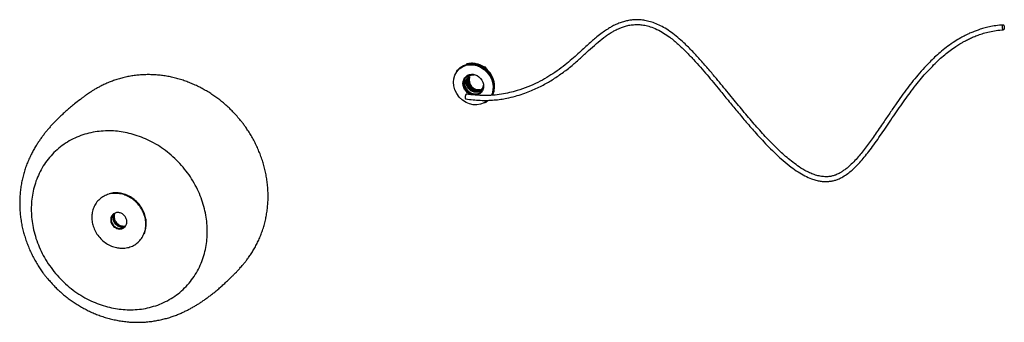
# Paper-space layout '_Dimétrica' of a CAD drawing. Header units: millimetres. Extents: x -392 to 632, y -261 to 53.
import ezdxf

# ---------------------------------------------------------------- set-up
doc = ezdxf.new("R2010")
doc.units = ezdxf.units.MM

psp = doc.layouts.new('_Dimétrica')

# ---------------------------------------------------------------- linework, layer by layer
at = {"color": 7, "linetype": 'Continuous', "lineweight": 25}
for p, q in [((65.1, 2.5), (64.9, 2.4)), ((65.8, 3.2), (65.2, 2.7)), ((92.2, 3.8), (89.7, 4.2)), ((91.4, 3.1), (92.2, 3.8)), ((94, 0.9), (92.2, 3.8)), ((90, -16.2), (89.9, -17.4)), ((101.6, -13.3), (101.4, -12.9)), ((95, -31.1), (95.5, -30.6)), ((94.6, -31.4), (94.8, -31.2)), ((95.2, -30.8), (94.7, -31.4)), ((94.8, -31.2), (95.1, -30.9)), ((-308.3, -132.9), (-308.8, -133.3)), ((-269.1, -178.3), (-268.6, -177.9))]:
    psp.add_line(p, q, dxfattribs=at)
at = {"color": 7, "linetype": 'Continuous', "lineweight": 25, "flags": 128}
for points in [[(94.5, -30.8), (94.1, -31.2), (90.9, -33.4), (87.2, -34.9), (83.3, -35.5), (79.6, -35.4), (75.8, -34.6), (72, -33), (68.3, -30.6), (65, -27.5), (62.4, -23.8), (60.5, -19.9), (59.4, -15.9), (59, -12.1), (59.4, -8.3), (60.5, -4.6), (62.4, -1.1), (65, 1.8), (68.3, 4.1), (72, 5.6), (75.8, 6.2), (79.6, 6.1), (83.3, 5.3), (87.2, 3.7), (90.9, 1.3), (94.1, -1.8), (96.8, -5.5), (98.7, -9.4), (99.8, -13.4), (100.2, -17.3), (100.2, -17.3)], [(64.9, 2.4), (68.3, 4.7), (72, 6.2), (75.9, 6.8), (79.8, 6.7), (83.6, 5.9), (87.5, 4.2), (91.3, 1.8), (94.7, -1.4), (97.4, -5.1), (99.3, -9.2), (100.5, -13.3), (100.8, -17.2)], [(77.3, -24.9), (75.6, -24.2), (73.7, -23), (72, -21.4), (70.6, -19.5), (69.6, -17.4), (69, -15.3), (68.8, -13.3), (69, -11.4), (69.6, -9.4), (70.6, -7.6), (72, -6), (73.7, -4.8), (75.6, -4.1), (77.6, -3.8), (79.6, -3.8), (81.5, -4.2), (83.6, -5.1), (85.5, -6.3), (87.2, -8), (88.6, -9.9), (89.6, -11.9), (90.2, -14), (90.3, -16), (90.3, -16)], [(89.9, -17.5), (89.9, -17.7), (89.3, -19.5), (88.4, -21.3), (87, -22.8), (85.4, -23.9), (83.6, -24.6), (81.6, -24.9), (79.8, -24.9), (77.9, -24.5), (76, -23.7), (74.1, -22.5), (72.5, -20.9), (71.2, -19.1), (70.2, -17.1), (69.7, -15.1), (69.5, -13.2), (69.7, -11.3), (70.2, -9.5), (71.2, -7.7), (72.5, -6.3), (74.1, -5.1), (76, -4.4), (77.9, -4.1), (77.9, -4.1)]]:
    psp.add_lwpolyline(points, dxfattribs=at)
at = {"color": 7, "linetype": 'Continuous', "lineweight": 25}
for centre, radius, start, end in [((84.5, -10.3), 9.75, 160.9173, 281.9019), ((85, -9.9), 9.75, 160.9173, 281.9019), ((83.2, -11.4), 9.89, 180.5296, 281.3874), ((83.7, -11), 9.89, 180.5296, 281.3874), ((84.1, -10.6), 9.89, 180.5296, 281.3874)]:
    psp.add_arc(centre, radius, start, end, dxfattribs=at)
for points, knots in [([(630.4, 47.5), (627.9, 47.3), (623, 46.8), (616.3, 45.6), (610.5, 44.2), (605.5, 42.7), (601.5, 41.2), (598.2, 39.9), (595.8, 38.9), (593.4, 37.8), (590.4, 36.3), (585.7, 33.8), (579.7, 30.2), (573, 25.5), (566.5, 20.4), (560.6, 15.3), (555.3, 10.2), (549.6, 4.3), (543.5, -2.5), (537, -10.3), (530.7, -18.3), (524.5, -26.7), (518.2, -35.7), (511.7, -45.3), (505.8, -54), (500.6, -61.5), (496.4, -67.7), (492.2, -73.6), (488.1, -79.2), (484, -84.5), (479.7, -89.7), (475.1, -94.8), (470.6, -99.1), (466.6, -102.3), (463.6, -104.4), (461.1, -106), (458.9, -107.1), (456.5, -108.2), (453.7, -109.2), (450.1, -110), (445.9, -110.2), (441.4, -109.9), (436.5, -108.8), (431.6, -107.1), (426.7, -104.9), (421.1, -101.8), (415.1, -97.7), (408.8, -92.8), (402.8, -87.8), (397.2, -82.5), (389.6, -75.1), (380, -65), (368.5, -51.9), (356.7, -37.8), (344.7, -23.2), (333.9, -10.1), (324.4, 1.2), (316.2, 10.6), (307.7, 19.9), (299.6, 28), (292.2, 34.6), (285.7, 39.7), (279.2, 44), (272.9, 47.4), (266.7, 49.9), (260.9, 51.6), (255.6, 52.6), (250.6, 53), (246.2, 52.8), (242, 52.3), (237.7, 51.5), (233.2, 50.1), (229.1, 48.5), (225.7, 46.9), (223.2, 45.5), (221.1, 44.4), (219.2, 43.2), (216.1, 41.2), (211.9, 38.2), (207, 34.3), (202.3, 30.2), (197.7, 26.1), (192.6, 21.3), (186.8, 16), (180.3, 10.3), (172.9, 4.2), (164.7, -1.7), (155.9, -7.3), (146.6, -12.4), (136.3, -17), (126.3, -20.5), (117.1, -22.9), (108.7, -24.6), (99.9, -25.7), (90.8, -26), (81.5, -25.5), (75.5, -24.8), (72.4, -24.4)], [0, 0, 0, 0, 0.011092, 0.020997, 0.029714, 0.037241, 0.043579, 0.048728, 0.052691, 0.055467, 0.060211, 0.067792, 0.078808, 0.091762, 0.104099, 0.115778, 0.126803, 0.137191, 0.152561, 0.167699, 0.182624, 0.198088, 0.214511, 0.231889, 0.249693, 0.261509, 0.272736, 0.283372, 0.293423, 0.3039, 0.313516, 0.323917, 0.335072, 0.341608, 0.347126, 0.351631, 0.355137, 0.358384, 0.363237, 0.368762, 0.37473, 0.381172, 0.388116, 0.395478, 0.402777, 0.409936, 0.421067, 0.431761, 0.441995, 0.452046, 0.462424, 0.48418, 0.507257, 0.531649, 0.556873, 0.58257, 0.59888, 0.615387, 0.632106, 0.649064, 0.660517, 0.67157, 0.681935, 0.691616, 0.700601, 0.708876, 0.716424, 0.723229, 0.729645, 0.735164, 0.741379, 0.74828, 0.755398, 0.760611, 0.764621, 0.767639, 0.770904, 0.774625, 0.78325, 0.793603, 0.801344, 0.810171, 0.820087, 0.831067, 0.84309, 0.856194, 0.870381, 0.883677, 0.897794, 0.912733, 0.928508, 0.939502, 0.950841, 0.962513, 0.974558, 0.987043, 1, 1, 1, 1]), ([(71.8, -29.4), (74.3, -29.7), (79.2, -30.3), (86.7, -30.8), (94.1, -30.9), (101.2, -30.5), (108, -29.8), (115.3, -28.4), (123.1, -26.6), (131, -24.2), (138.2, -21.5), (144.7, -18.7), (150.7, -15.8), (156.3, -12.7), (161.6, -9.6), (166.8, -6.2), (172, -2.5), (177.2, 1.3), (183.6, 6.5), (191.1, 13.1), (199.3, 20.8), (207.3, 28), (213.9, 33.4), (219, 37.1), (222.5, 39.4), (225.4, 41.1), (228, 42.4), (230.6, 43.7), (233.9, 45), (237.9, 46.4), (242.5, 47.4), (247.4, 47.9), (252.6, 47.9), (257.9, 47.2), (264, 45.6), (270.6, 43), (277.5, 39.2), (284.9, 34.1), (292.8, 27.5), (300.9, 19.7), (308.5, 11.6), (315.8, 3.6), (322.6, -4.4), (329.2, -12.2), (336.4, -21), (344.6, -30.9), (353.8, -42.1), (363.5, -53.6), (372.2, -63.7), (380.1, -72.3), (386.9, -79.5), (394.1, -86.6), (401.7, -93.5), (409.4, -99.8), (417, -105.1), (424, -109.2), (430.3, -112), (435.7, -113.8), (440.2, -114.7), (444.3, -115.2), (448.2, -115.1), (451.9, -114.7), (455.5, -113.9), (459.1, -112.6), (463.2, -110.6), (467.7, -107.8), (472.3, -104.2), (476.9, -100), (481.5, -95.2), (486.2, -89.7), (491.1, -83.6), (496.1, -76.8), (501.3, -69.4), (506.7, -61.5), (512.3, -53.3), (518, -44.8), (523.8, -36.5), (529.4, -28.6), (535.1, -20.9), (540.9, -13.4), (546.8, -6.2), (552.5, 0.1), (558.2, 6), (563.8, 11.5), (569.6, 16.5), (575.3, 21), (579.9, 24.2), (583.3, 26.5), (585.6, 27.9), (588.2, 29.5), (591.6, 31.3), (595.4, 33.2), (599.8, 35.2), (604.6, 37.1), (610.1, 38.9), (616.3, 40.5), (623.2, 41.8), (628.2, 42.3), (630.8, 42.5)], [0, 0, 0, 0, 0.0105834, 0.0208006, 0.0306369, 0.0400677, 0.0490673, 0.0576157, 0.0695938, 0.0806061, 0.090653, 0.0997301, 0.1089136, 0.1170013, 0.1250981, 0.1334036, 0.1419165, 0.150636, 0.1595612, 0.1756653, 0.1918382, 0.2071851, 0.2217026, 0.2286521, 0.2348238, 0.2397432, 0.2434437, 0.2474417, 0.2526426, 0.2590152, 0.2659101, 0.2730012, 0.2802981, 0.2878198, 0.2955849, 0.3061577, 0.3167135, 0.3272366, 0.3423146, 0.3572955, 0.371983, 0.386263, 0.4001239, 0.4135563, 0.4267455, 0.4453419, 0.4645189, 0.4842772, 0.5046861, 0.5174351, 0.5304782, 0.5438219, 0.55748, 0.5714695, 0.5832183, 0.5941475, 0.6041471, 0.6110339, 0.6173831, 0.6231793, 0.6284534, 0.6336798, 0.6389735, 0.6444268, 0.650359, 0.6590091, 0.6678535, 0.676586, 0.6869403, 0.6974444, 0.7089911, 0.7216512, 0.7354249, 0.7492863, 0.764118, 0.7797842, 0.7949737, 0.8093621, 0.822954, 0.8379526, 0.8518477, 0.8646447, 0.876348, 0.8884775, 0.899968, 0.9108824, 0.9212218, 0.925197, 0.9290806, 0.9334529, 0.9391093, 0.9460525, 0.9528191, 0.9604756, 0.9690209, 0.9784556, 0.9887803, 1, 1, 1, 1]), ([(630.2, 47.4), (630.2, 47.4), (630.3, 47.5), (630.5, 47.5), (630.7, 47.5), (630.9, 47.3), (631.1, 47), (631.4, 46.4), (631.5, 45.7), (631.6, 45), (631.6, 44.5), (631.6, 44), (631.5, 43.4), (631.3, 42.9), (631, 42.6), (630.7, 42.5), (630.5, 42.6), (630.3, 42.7), (630.1, 43), (629.8, 43.6), (629.7, 44.4), (629.6, 45), (629.6, 45.5), (629.6, 46), (629.7, 46.6), (629.8, 47), (629.9, 47.2)], [0, 0, 0, 0, 0.019652, 0.053202, 0.087465, 0.121727, 0.155277, 0.217602, 0.279927, 0.313477, 0.347739, 0.382002, 0.415552, 0.477877, 0.540201, 0.573751, 0.608014, 0.642276, 0.675827, 0.738151, 0.800476, 0.834026, 0.868288, 0.902551, 0.936101, 1, 1, 1, 1]), ([(630.2, 47.4), (630.1, 47.4), (630.1, 47.3), (630, 47.3), (630, 47.2), (630, 47.1), (629.9, 47.1)], [0, 0, 0, 0, 0.250526, 0.5, 0.749474, 1, 1, 1, 1]), ([(62.3, -0.8), (62.3, -0.7), (63.1, 0.7), (65.2, 2.8), (68.5, 5.1), (72.3, 6.6), (76.2, 7.3), (80.1, 7.1), (84, 6.3), (88, 4.7), (91.7, 2.2), (95.1, -1), (97.8, -4.7), (99.8, -8.8), (101, -12.9), (101.1, -15.5), (101.2, -16.8)], [0, 0, 0, 0, 0.009681, 0.089422, 0.169164, 0.247249, 0.322217, 0.392948, 0.46368, 0.538648, 0.616732, 0.696474, 0.776216, 0.854301, 0.929269, 1, 1, 1, 1]), ([(101.7, -16.4), (101.6, -15.1), (101.5, -12.4), (100.3, -8.3), (98.4, -4.2), (95.6, -0.5), (92.3, 2.7), (88.5, 5.1), (84.6, 6.7), (80.6, 7.6), (76.7, 7.7), (74, 7.4), (72.6, 6.9), (72.5, 6.8)], [0, 0, 0, 0, 0.092988, 0.191546, 0.294202, 0.399036, 0.50387, 0.606526, 0.705084, 0.798072, 0.89106, 0.989618, 1, 1, 1, 1]), ([(-166, -47.4), (-167.4, -45.8), (-169.4, -43.6), (-172.4, -40.5), (-175.1, -37.9), (-178.5, -34.9), (-182.1, -31.9), (-185.9, -28.9), (-190, -26), (-194.4, -23.1), (-198.9, -20.4), (-203.5, -17.8), (-208.3, -15.5), (-213.3, -13.3), (-218.3, -11.3), (-223.5, -9.5), (-228.7, -8), (-234, -6.7), (-239.3, -5.7), (-244.7, -4.9), (-250.1, -4.4), (-255.5, -4.1), (-260.9, -4.1), (-266.3, -4.4), (-271.6, -4.9), (-276.8, -5.7), (-282, -6.7), (-287.1, -8), (-292, -9.5), (-296.8, -11.1), (-301.3, -13), (-305.5, -14.9), (-309.4, -16.9), (-312.8, -18.8), (-315.8, -20.6), (-318.3, -22.2), (-320.5, -23.7), (-322.3, -24.9), (-323.8, -26), (-325.1, -27), (-326.2, -27.8), (-329.1, -29.9), (-333.1, -33), (-338, -37), (-342, -40.4), (-345.7, -43.7), (-349, -46.8), (-352.2, -49.8), (-355.1, -52.7), (-357.8, -55.6), (-360.4, -58.4), (-362.9, -61.3), (-365.3, -64.2), (-367.6, -67.2), (-369.9, -70.3), (-372.1, -73.5), (-374.4, -77), (-376.7, -80.8), (-379, -85), (-381.3, -89.6), (-383.5, -94.4), (-385.4, -99.3), (-387, -104.4), (-388.5, -109.5), (-389.7, -114.9), (-390.7, -120.3), (-391.4, -125.9), (-391.8, -131.5), (-392, -137.1), (-391.9, -142.7), (-391.5, -148.4), (-390.8, -154), (-389.9, -159.6), (-388.7, -165.1), (-387.2, -170.6), (-385.5, -176), (-383.5, -181.3), (-381.3, -186.6), (-378.9, -191.6), (-376.3, -196.6), (-373.5, -201.3), (-370.7, -205.7), (-368.1, -209.4), (-365.7, -212.6), (-363.2, -215.6), (-361.4, -217.7), (-360.4, -218.9)], [0, 0, 0, 0, 0.014919, 0.020969, 0.031008, 0.041431, 0.052609, 0.06427, 0.076306, 0.088628, 0.101175, 0.113898, 0.126764, 0.139744, 0.152818, 0.165966, 0.179173, 0.192428, 0.205717, 0.219031, 0.232356, 0.245683, 0.258997, 0.272285, 0.285526, 0.298698, 0.311767, 0.324686, 0.337388, 0.349771, 0.361693, 0.372961, 0.383355, 0.39269, 0.400884, 0.407982, 0.414127, 0.419511, 0.424339, 0.428814, 0.433147, 0.437848, 0.465421, 0.484667, 0.501937, 0.517345, 0.531253, 0.543949, 0.55566, 0.566579, 0.576875, 0.586701, 0.596197, 0.6055, 0.61474, 0.624002, 0.633347, 0.644084, 0.655436, 0.667611, 0.680641, 0.692922, 0.705624, 0.718647, 0.731906, 0.745328, 0.758859, 0.77246, 0.786101, 0.799764, 0.813434, 0.827101, 0.840755, 0.854391, 0.868003, 0.881583, 0.895121, 0.908603, 0.922002, 0.935268, 0.948294, 0.960797, 0.972252, 0.980369, 0.989238, 1, 1, 1, 1]), ([(88.7, -21), (88.7, -21), (88.6, -21.2), (88.4, -21.4), (88.2, -21.6), (88, -21.8), (87.8, -22.1), (87.6, -22.3), (87.2, -22.6), (86.6, -23.1), (85.8, -23.6), (84.9, -24), (83.6, -24.4), (82, -24.7), (80.1, -24.6), (78.2, -24.2), (76.3, -23.4), (74.4, -22.2), (72.8, -20.7), (71.5, -18.8), (70.5, -16.8), (70, -14.8), (69.8, -12.9), (70, -11), (70.4, -9.4), (71, -8.3), (71.5, -7.4), (72.1, -6.6), (72.7, -6), (73.2, -5.6), (73.6, -5.3), (74.1, -5), (74.3, -4.9), (74.5, -4.8)], [0, 0, 0, 0, 0.0083216, 0.0166251, 0.0249179, 0.0332072, 0.0415001, 0.049804, 0.0581261, 0.0871768, 0.1162285, 0.1446739, 0.1731204, 0.2276714, 0.2791395, 0.3306076, 0.3851586, 0.4419775, 0.5000022, 0.5580269, 0.6148458, 0.6693968, 0.7208649, 0.772333, 0.826884, 0.8553294, 0.8837758, 0.9128265, 0.9418782, 0.9564277, 0.9709386, 0.9854497, 1, 1, 1, 1]), ([(71.1, -8.7), (71.1, -8.8), (71, -9), (70.9, -9.2), (70.8, -9.5), (70.7, -9.7), (70.7, -10), (70.6, -10.3), (70.5, -10.8), (70.4, -11.5), (70.3, -12.4), (70.4, -13.4), (70.6, -14.7), (71, -16.4), (72, -18.4), (73.3, -20.2), (75, -21.7), (76.8, -22.9), (78.4, -23.6), (79.7, -23.9), (80.7, -24.1), (81.6, -24.2), (82.4, -24.2), (83, -24.1), (83.5, -24.1), (84, -24), (84.3, -23.9), (84.4, -23.8)], [0, 0, 0, 0, 0.0119542, 0.0238857, 0.0358034, 0.0477167, 0.0596347, 0.0715666, 0.0835216, 0.1229022, 0.1622843, 0.2016649, 0.241047, 0.3244398, 0.4112996, 0.5000028, 0.5887059, 0.6755657, 0.7589586, 0.7983392, 0.8377213, 0.8771019, 0.916484, 0.937387, 0.9582412, 0.9790958, 1, 1, 1, 1]), ([(72.1, -12), (72.2, -11.4), (72.2, -10.2), (72.7, -8.6), (73.6, -7), (74.8, -5.7), (76.2, -4.6), (77.4, -4.3), (77.9, -4.1)], [0, 0, 0, 0, 0.153793, 0.316799, 0.486582, 0.659967, 0.833353, 1, 1, 1, 1]), ([(72.9, -11.9), (73, -10.8), (73.2, -9.1), (74.2, -7.2), (75.4, -6), (76.7, -5), (78.5, -4.3), (79.8, -4.3), (80.5, -4.3)], [0, 0, 0, 0, 0.2585874, 0.3977896, 0.5399458, 0.682102, 0.8213042, 1, 1, 1, 1]), ([(73.3, -11.5), (73.3, -11), (73.4, -10.4), (73.6, -9.4), (73.7, -8.8), (73.9, -8.3)], [0, 0, 0, 0, 0.5, 0.5, 1, 1, 1, 1]), ([(73.8, -11.1), (73.8, -10.6), (73.8, -10), (74, -9), (74.2, -8.4), (74.4, -7.9)], [0, 0, 0, 0, 0.5, 0.5, 1, 1, 1, 1]), ([(74.2, -10.7), (74.2, -10.2), (74.3, -9.6), (74.5, -8.6), (74.6, -8), (74.8, -7.5)], [0, 0, 0, 0, 0.5, 0.5, 1, 1, 1, 1]), ([(75.4, -8.2), (75.4, -8.6), (75.3, -9.6), (75.5, -11.2), (75.7, -12.3), (76, -12.9), (76, -12.9)], [0, 0, 0, 0, 0.278357, 0.624749, 0.991891, 1, 1, 1, 1]), ([(90.1, -16.8), (90.1, -17.1), (89.8, -17.9), (89.1, -19.2), (87.9, -20.6), (86.4, -21.6), (84.8, -22.2), (83.1, -22.5), (81.3, -22.4), (79.6, -22.1), (77.9, -21.4), (76.3, -20.3), (74.8, -18.9), (73.6, -17.3), (72.7, -15.5), (72.2, -13.7), (72.2, -12.5), (72.1, -12)], [0, 0, 0, 0, 0.031935, 0.102687, 0.174939, 0.247192, 0.317944, 0.385871, 0.44996, 0.514048, 0.581976, 0.652727, 0.72498, 0.797233, 0.867984, 0.935911, 1, 1, 1, 1]), ([(90, -15), (89.9, -15.8), (89.7, -17.1), (88.8, -18.7), (87.7, -19.9), (86.3, -20.9), (84.3, -21.7), (81.5, -21.9), (78.8, -21), (76.7, -19.7), (75.4, -18.4), (74.2, -16.9), (73.2, -14.7), (73, -13), (72.9, -11.9)], [0, 0, 0, 0, 0.085916, 0.152844, 0.221191, 0.289539, 0.356467, 0.480794, 0.605122, 0.672049, 0.740397, 0.808745, 0.875673, 1, 1, 1, 1]), ([(90.3, -16), (90.3, -16.7), (90.2, -18), (89.6, -20), (88.7, -21.8), (87.3, -23.3), (85.5, -24.5), (83.9, -25.2), (82.8, -25.4), (82.4, -25.4)], [0, 0, 0, 0, 0.139887, 0.288154, 0.442585, 0.600292, 0.758, 0.912431, 1, 1, 1, 1]), ([(100.2, -17.3), (100.1, -18.5), (99.9, -21.1), (99.2, -23.9), (98.4, -25.3), (98.2, -25.6)], [0, 0, 0, 0, 0.426122, 0.877768, 1, 1, 1, 1]), ([(100.8, -17.2), (100.7, -18.4), (100.6, -21.1), (99.8, -23.9), (99, -25.3), (98.9, -25.6)], [0, 0, 0, 0, 0.432653, 0.891221, 1, 1, 1, 1]), ([(101.2, -16.8), (101.1, -18.1), (100.9, -20.8), (100.2, -23.7), (99.3, -25.2), (99.1, -25.6)], [0, 0, 0, 0, 0.415566, 0.856025, 1, 1, 1, 1]), ([(100, -24.4), (100.1, -24.2), (100.8, -23), (101.4, -20.3), (101.6, -17.7), (101.7, -16.4)], [0, 0, 0, 0, 0.051413, 0.539498, 1, 1, 1, 1]), ([(72.4, -24.4), (72.3, -24.4), (72.1, -24.5), (71.8, -24.9), (71.6, -25.3), (71.4, -25.8), (71.3, -26.3), (71.2, -26.9), (71.2, -27.7), (71.2, -28.4), (71.3, -28.9), (71.4, -29.1), (71.6, -29.3), (71.7, -29.4), (71.8, -29.4), (71.8, -29.4)], [0, 0, 0, 0, 0.115584, 0.235197, 0.299587, 0.365343, 0.431099, 0.495489, 0.615102, 0.734715, 0.799105, 0.864861, 0.930618, 0.995007, 1, 1, 1, 1]), ([(95.2, -30.8), (95.2, -30.9), (94.2, -32), (92.8, -33), (91.3, -33.5), (91.2, -33.6)], [0, 0, 0, 0, 0.0731105, 0.8996576, 1, 1, 1, 1]), ([(-360.4, -218.9), (-359, -220.4), (-357.1, -222.6), (-354, -225.7), (-351.3, -228.2), (-348, -231.2), (-344.4, -234.2), (-340.6, -237.2), (-336.5, -240.1), (-332.1, -242.9), (-327.6, -245.6), (-323, -248.1), (-318.2, -250.4), (-313.2, -252.6), (-308.2, -254.5), (-303, -256.2), (-297.8, -257.7), (-292.5, -258.9), (-287.1, -259.9), (-281.7, -260.6), (-276.3, -261.1), (-270.8, -261.3), (-265.4, -261.2), (-260, -260.9), (-254.7, -260.3), (-249.5, -259.5), (-244.4, -258.4), (-239.5, -257.2), (-234.7, -255.8), (-230.2, -254.2), (-226, -252.5), (-222.1, -250.8), (-218.4, -249), (-214.9, -247.2), (-211.5, -245.3), (-208.2, -243.4), (-205, -241.4), (-201.9, -239.3), (-198.7, -237.1), (-195.6, -234.8), (-192.4, -232.4), (-189.1, -229.8), (-185.8, -227), (-182.3, -224), (-178.7, -220.7), (-174.8, -217.1), (-171.3, -213.7), (-168.6, -211), (-166.9, -209.3), (-165.9, -208.1), (-164.8, -207), (-163.6, -205.7), (-162.2, -204.1), (-160.6, -202.3), (-158.8, -200.2), (-156.7, -197.6), (-154.4, -194.6), (-152, -191), (-149.4, -187), (-146.9, -182.7), (-144.6, -178.2), (-142.4, -173.4), (-140.4, -168.4), (-138.6, -163.2), (-137.2, -158), (-135.9, -152.6), (-135, -147.2), (-134.3, -141.7), (-133.8, -136.1), (-133.7, -130.6), (-133.8, -125), (-134.2, -119.4), (-134.9, -113.8), (-135.8, -108.2), (-137, -102.7), (-138.4, -97.2), (-140.1, -91.8), (-142.1, -86.4), (-144.3, -81.2), (-146.6, -76), (-149.2, -71.1), (-152, -66.3), (-154.9, -61.8), (-157.5, -57.9), (-160, -54.6), (-162.7, -51.2), (-164.7, -48.8), (-166, -47.4)], [0, 0, 0, 0, 0.014789, 0.020805, 0.030787, 0.041151, 0.052265, 0.063859, 0.075824, 0.088072, 0.100542, 0.113188, 0.125974, 0.138874, 0.151866, 0.164932, 0.178056, 0.191225, 0.204424, 0.217637, 0.230847, 0.244035, 0.257174, 0.270232, 0.283166, 0.295921, 0.308428, 0.320608, 0.332377, 0.343658, 0.354401, 0.364588, 0.374243, 0.383495, 0.392765, 0.402083, 0.411532, 0.421243, 0.431345, 0.441974, 0.453274, 0.4654, 0.478526, 0.492849, 0.508617, 0.526171, 0.546083, 0.558153, 0.565682, 0.570193, 0.574415, 0.579184, 0.584342, 0.590104, 0.596688, 0.604319, 0.613219, 0.623575, 0.635484, 0.647387, 0.659943, 0.672933, 0.686198, 0.699637, 0.713185, 0.726801, 0.740461, 0.754148, 0.767849, 0.781558, 0.795269, 0.808977, 0.822679, 0.836369, 0.850046, 0.863705, 0.877339, 0.89094, 0.904494, 0.917978, 0.931352, 0.944527, 0.957291, 0.968944, 0.97803, 0.986597, 1, 1, 1, 1]), ([(-379.9, -143.9), (-379.9, -141.1), (-379.8, -138.4), (-379.3, -132.9), (-378.9, -130.1), (-377.8, -124.5), (-377.2, -121.7), (-375.5, -116.2), (-374.6, -113.4), (-372.3, -108), (-371.1, -105.4), (-368.2, -100.2), (-366.7, -97.7), (-363.3, -92.9), (-361.4, -90.5), (-357.4, -86.1), (-355.3, -84), (-350.9, -80.1), (-348.5, -78.2), (-343.6, -74.9), (-341.1, -73.3), (-335.9, -70.5), (-333.2, -69.3), (-327.7, -67.1), (-324.9, -66.2), (-319.3, -64.7), (-316.4, -64.1), (-310.7, -63.1), (-307.9, -62.8), (-302.2, -62.5), (-299.4, -62.4), (-293.9, -62.6), (-291.1, -62.9), (-285.7, -63.5), (-283, -64), (-277.4, -65.2), (-274.6, -66), (-269, -67.7), (-266.1, -68.8), (-260.4, -71.1), (-257.6, -72.4), (-252, -75.4), (-249.2, -77), (-243.7, -80.6), (-241, -82.5), (-235.8, -86.6), (-233.2, -88.8), (-228.3, -93.4), (-226, -95.8), (-221.5, -100.9), (-219.4, -103.5), (-215.4, -108.9), (-213.6, -111.7), (-210.2, -117.4), (-208.6, -120.3), (-205.8, -126.2), (-204.5, -129.2), (-202.3, -135.1), (-201.3, -138.1), (-199.7, -144.1), (-199, -147), (-198, -152.9), (-197.6, -155.7), (-197.1, -161.4), (-197, -164.2), (-197, -169.6), (-197.1, -172.4), (-197.6, -177.9), (-198, -180.7), (-199, -186.3), (-199.7, -189.1), (-201.3, -194.6), (-202.3, -197.3), (-204.5, -202.7), (-205.8, -205.4), (-208.6, -210.5), (-210.2, -213), (-213.6, -217.9), (-215.4, -220.2), (-219.4, -224.6), (-221.5, -226.7), (-226, -230.7), (-228.3, -232.5), (-233.2, -235.9), (-235.8, -237.4), (-241, -240.2), (-243.7, -241.5), (-249.2, -243.6), (-252, -244.5), (-257.6, -246.1), (-260.4, -246.7), (-266.1, -247.6), (-269, -247.9), (-274.6, -248.3), (-277.4, -248.3), (-283, -248.1), (-285.7, -247.9), (-291.1, -247.2), (-293.9, -246.7), (-299.4, -245.5), (-302.2, -244.8), (-307.9, -243), (-310.7, -242), (-316.4, -239.6), (-319.3, -238.3), (-324.9, -235.4), (-327.7, -233.7), (-333.2, -230.2), (-335.9, -228.3), (-341.1, -224.2), (-343.6, -222), (-348.5, -217.4), (-350.9, -214.9), (-355.3, -209.9), (-357.4, -207.2), (-361.4, -201.8), (-363.3, -199), (-366.7, -193.3), (-368.2, -190.4), (-371.1, -184.5), (-372.3, -181.6), (-374.6, -175.6), (-375.5, -172.6), (-377.2, -166.7), (-377.8, -163.7), (-378.9, -157.9), (-379.3, -155), (-379.8, -149.4), (-379.9, -146.6), (-379.9, -143.9)], [0, 0, 0, 0, 0.015625, 0.015625, 0.03125, 0.03125, 0.046875, 0.046875, 0.0625, 0.0625, 0.078125, 0.078125, 0.09375, 0.09375, 0.109375, 0.109375, 0.125, 0.125, 0.140625, 0.140625, 0.15625, 0.15625, 0.171875, 0.171875, 0.1875, 0.1875, 0.203125, 0.203125, 0.21875, 0.21875, 0.234375, 0.234375, 0.25, 0.25, 0.265625, 0.265625, 0.28125, 0.28125, 0.296875, 0.296875, 0.3125, 0.3125, 0.328125, 0.328125, 0.34375, 0.34375, 0.359375, 0.359375, 0.375, 0.375, 0.390625, 0.390625, 0.40625, 0.40625, 0.421875, 0.421875, 0.4375, 0.4375, 0.453125, 0.453125, 0.46875, 0.46875, 0.484375, 0.484375, 0.5, 0.5, 0.515625, 0.515625, 0.53125, 0.53125, 0.546875, 0.546875, 0.5625, 0.5625, 0.578125, 0.578125, 0.59375, 0.59375, 0.609375, 0.609375, 0.625, 0.625, 0.640625, 0.640625, 0.65625, 0.65625, 0.671875, 0.671875, 0.6875, 0.6875, 0.703125, 0.703125, 0.71875, 0.71875, 0.734375, 0.734375, 0.75, 0.75, 0.765625, 0.765625, 0.78125, 0.78125, 0.796875, 0.796875, 0.8125, 0.8125, 0.828125, 0.828125, 0.84375, 0.84375, 0.859375, 0.859375, 0.875, 0.875, 0.890625, 0.890625, 0.90625, 0.90625, 0.921875, 0.921875, 0.9375, 0.9375, 0.953125, 0.953125, 0.96875, 0.96875, 0.984375, 0.984375, 1, 1, 1, 1]), ([(-260.9, -159.4), (-260.9, -161), (-261, -162.8), (-261.7, -166.2), (-262.2, -167.9), (-263.6, -171.2), (-264.4, -172.8), (-266.5, -175.8), (-267.7, -177.1), (-270.5, -179.6), (-272, -180.6), (-275.2, -182.3), (-276.9, -183), (-280.4, -183.9), (-282.1, -184.2), (-285.6, -184.4), (-287.3, -184.3), (-290.6, -183.9), (-292.3, -183.6), (-295.8, -182.5), (-297.6, -181.7), (-301, -179.9), (-302.7, -178.8), (-305.9, -176.3), (-307.4, -174.9), (-310.2, -171.8), (-311.4, -170.1), (-313.5, -166.6), (-314.4, -164.8), (-315.7, -161.1), (-316.2, -159.3), (-316.9, -155.7), (-317, -154), (-317, -150.6), (-316.9, -148.9), (-316.2, -145.5), (-315.7, -143.8), (-314.4, -140.5), (-313.5, -138.9), (-311.4, -135.9), (-310.2, -134.6), (-307.4, -132.1), (-305.9, -131.1), (-302.7, -129.4), (-301, -128.7), (-297.6, -127.8), (-295.8, -127.5), (-292.3, -127.3), (-290.6, -127.4), (-287.3, -127.8), (-285.6, -128.1), (-282.1, -129.2), (-280.4, -129.9), (-276.9, -131.8), (-275.2, -132.8), (-272, -135.4), (-270.5, -136.8), (-267.7, -139.9), (-266.5, -141.6), (-264.4, -145.1), (-263.6, -146.9), (-262.2, -150.5), (-261.7, -152.4), (-261, -156), (-260.9, -157.7), (-260.9, -159.4)], [0, 0, 0, 0, 0.03125, 0.03125, 0.0625, 0.0625, 0.09375, 0.09375, 0.125, 0.125, 0.15625, 0.15625, 0.1875, 0.1875, 0.21875, 0.21875, 0.25, 0.25, 0.28125, 0.28125, 0.3125, 0.3125, 0.34375, 0.34375, 0.375, 0.375, 0.40625, 0.40625, 0.4375, 0.4375, 0.46875, 0.46875, 0.5, 0.5, 0.53125, 0.53125, 0.5625, 0.5625, 0.59375, 0.59375, 0.625, 0.625, 0.65625, 0.65625, 0.6875, 0.6875, 0.71875, 0.71875, 0.75, 0.75, 0.78125, 0.78125, 0.8125, 0.8125, 0.84375, 0.84375, 0.875, 0.875, 0.90625, 0.90625, 0.9375, 0.9375, 0.96875, 0.96875, 1, 1, 1, 1]), ([(-260.4, -158.9), (-260.5, -157.2), (-260.6, -153.6), (-262.2, -148.1), (-264.8, -142.7), (-268.4, -137.8), (-272.9, -133.5), (-278, -130.3), (-283.2, -128.1), (-288.4, -126.9), (-293.6, -126.8), (-297.3, -127.2), (-299, -127.9), (-299.1, -127.9)], [0, 0, 0, 0, 0.09323, 0.192045, 0.294967, 0.400074, 0.505181, 0.608104, 0.706919, 0.800149, 0.893379, 0.992194, 1, 1, 1, 1]), ([(-280.5, -156.9), (-280.5, -157.4), (-280.6, -158.5), (-281.1, -160), (-281.9, -161.4), (-283, -162.6), (-284.3, -163.6), (-285.8, -164.2), (-287.4, -164.4), (-289, -164.4), (-290.5, -164), (-292.1, -163.4), (-293.6, -162.4), (-295, -161.1), (-296, -159.6), (-296.8, -158), (-297.3, -156.4), (-297.4, -154.8), (-297.3, -153.2), (-296.8, -151.7), (-296, -150.3), (-295, -149), (-293.6, -148.1), (-292.1, -147.5), (-290.5, -147.3), (-289, -147.3), (-287.4, -147.7), (-285.8, -148.3), (-284.3, -149.3), (-283, -150.6), (-281.9, -152.1), (-281.1, -153.7), (-280.6, -155.3), (-280.5, -156.4), (-280.5, -156.9)], [0, 0, 0, 0, 0.029129, 0.0600028, 0.0921602, 0.125, 0.1578398, 0.1899972, 0.220871, 0.25, 0.279129, 0.3100028, 0.3421602, 0.375, 0.4078398, 0.4399972, 0.470871, 0.5, 0.529129, 0.5600028, 0.5921602, 0.625, 0.6578398, 0.6899972, 0.720871, 0.75, 0.779129, 0.8100028, 0.8421602, 0.875, 0.9078398, 0.9399972, 0.970871, 1, 1, 1, 1]), ([(-296.3, -151.3), (-296.3, -151.3), (-296.4, -151.5), (-296.4, -151.8), (-296.5, -152), (-296.6, -152.3), (-296.7, -152.5), (-296.7, -152.9), (-296.8, -153.5), (-296.9, -154.3), (-296.8, -155.1), (-296.7, -156.2), (-296.3, -157.6), (-295.5, -159.2), (-294.4, -160.7), (-293.1, -161.9), (-291.6, -162.9), (-290.2, -163.5), (-289.2, -163.7), (-288.4, -163.9), (-287.7, -163.9), (-287, -163.9), (-286.4, -163.9), (-285.8, -163.8), (-285.5, -163.7), (-285.3, -163.7)], [0, 0, 0, 0, 0.013944, 0.027859, 0.04176, 0.055661, 0.069576, 0.083521, 0.122902, 0.162284, 0.201665, 0.241048, 0.324441, 0.411302, 0.500005, 0.588709, 0.67557, 0.758963, 0.798344, 0.837726, 0.877107, 0.91649, 0.944345, 0.972143, 1, 1, 1, 1]), ([(-294.6, -148.9), (-294.9, -149.2), (-295.3, -149.6), (-295.6, -150.1), (-295.7, -150.2)], [0, 0, 0, 0, 0.7596825, 1, 1, 1, 1]), ([(-294.8, -149), (-294.9, -149.4), (-295.2, -150.4), (-295.3, -151.4), (-295.3, -152)], [0, 0, 0, 0, 0.454926, 1, 1, 1, 1]), ([(-295.3, -152), (-295.3, -152.6), (-295.2, -153.8), (-294.7, -155.6), (-293.8, -157.4), (-292.6, -159.1), (-291.1, -160.5), (-289.4, -161.6), (-287.7, -162.3), (-286, -162.7), (-284.3, -162.8), (-283.3, -162.5), (-282.9, -162.5)], [0, 0, 0, 0, 0.095996, 0.197742, 0.303718, 0.411942, 0.520167, 0.626143, 0.727889, 0.823885, 0.919881, 1, 1, 1, 1]), ([(-282.7, -162.3), (-283.2, -162.4), (-284.2, -162.6), (-285.8, -162.5), (-287.5, -162.1), (-289.3, -161.4), (-290.9, -160.3), (-292.4, -158.9), (-293.7, -157.3), (-294.5, -155.5), (-295, -153.6), (-295.2, -151.9), (-295.1, -150.2), (-294.7, -149.3), (-294.6, -148.9)], [0, 0, 0, 0, 0.066257, 0.14823, 0.230204, 0.317088, 0.407584, 0.5, 0.592416, 0.682912, 0.769796, 0.85177, 0.933743, 1, 1, 1, 1]), ([(-281.8, -161.4), (-282, -161.4), (-282.6, -161.7), (-283.8, -161.8), (-285.5, -161.8), (-287.2, -161.4), (-288.8, -160.7), (-290.4, -159.7), (-291.8, -158.4), (-293, -156.8), (-293.8, -155.1), (-294.3, -153.4), (-294.4, -151.7), (-294.3, -150), (-294, -148.8), (-293.6, -148.2), (-293.6, -148.1)], [0, 0, 0, 0, 0.019985, 0.100091, 0.17567, 0.25125, 0.331356, 0.414793, 0.5, 0.585207, 0.668644, 0.74875, 0.82433, 0.899909, 0.980015, 1, 1, 1, 1]), ([(-293.2, -148), (-293.3, -148.1), (-293.3, -148.2), (-293.4, -148.5), (-293.5, -148.8), (-293.6, -149), (-293.7, -149.3), (-293.7, -149.8), (-293.8, -150.4), (-293.9, -151.2), (-293.8, -152), (-293.7, -153.2), (-293.3, -154.6), (-292.5, -156.3), (-291.3, -157.9), (-289.9, -159.2), (-288.3, -160.3), (-286.9, -160.9), (-285.8, -161.2), (-285, -161.3), (-284.2, -161.4), (-283.4, -161.3), (-282.8, -161.3), (-282.2, -161.2), (-281.9, -161.1), (-281.7, -161.1)], [0, 0, 0, 0, 0.013944, 0.027859, 0.04176, 0.055661, 0.069576, 0.083521, 0.122902, 0.162284, 0.201665, 0.241048, 0.324441, 0.411302, 0.500005, 0.588709, 0.67557, 0.758963, 0.798344, 0.837726, 0.877107, 0.91649, 0.944345, 0.972143, 1, 1, 1, 1]), ([(-262.5, -169.4), (-262.5, -169.3), (-261.6, -167.7), (-260.7, -164.1), (-260.5, -160.6), (-260.4, -158.9)], [0, 0, 0, 0, 0.0390615, 0.5335023, 1, 1, 1, 1])]:
    psp.add_open_spline(points, degree=3, knots=knots, dxfattribs=at)

doc.saveas('drawing.dxf')
